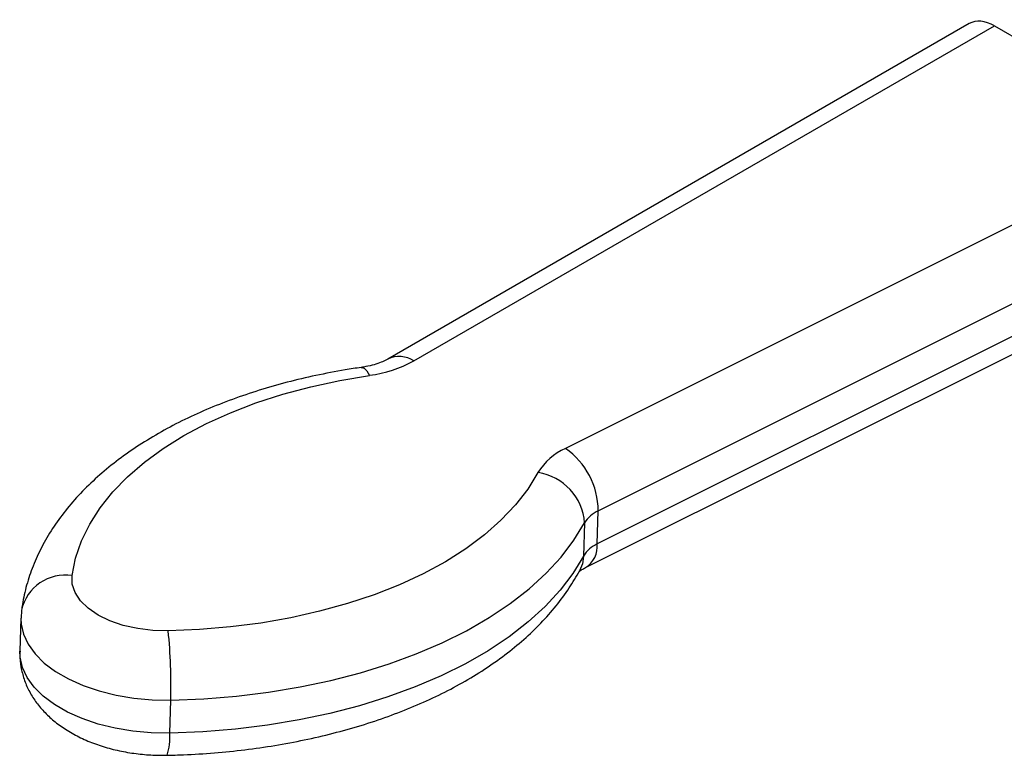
# Model space of a CAD drawing. Header units: inches. Extents: x 0.5 to 21.5, y 0.5 to 16.5.
# Tile 8 of 13: x 15.6 to 17.5, y 12.8 to 14.2. Entities that reach past the tile are written whole.
import ezdxf

# ---------------------------------------------------------------- set-up
doc = ezdxf.new("R2010")
doc.units = ezdxf.units.IN
doc.header["$LTSCALE"] = 2
doc.header["$MEASUREMENT"] = 0

msp = doc.modelspace()

# ---------------------------------------------------------------- linework, layer by layer
for p, q in [((17.4638, 14.2342), (16.3152, 13.5716)), ((16.3668, 13.5681), (17.5138, 14.2297)), ((17.5138, 14.2297), (17.8953, 14.0094)), ((17.8953, 14.0094), (16.6663, 13.3952)), ((16.731, 13.272), (17.9625, 13.8875)), ((17.9606, 13.8221), (16.7291, 13.2066)), ((16.7059, 13.16), (17.9367, 13.7751)), ((16.7291, 13.2066), (16.731, 13.272)), ((16.7039, 13.2482), (16.7019, 13.1828)), ((15.5917, 13.0757), (15.5908, 13.0604)), ((15.5904, 13.06), (15.5885, 12.9946)), ((15.8844, 12.833), (15.8864, 12.8983))]:
    msp.add_line(p, q)
at = {"flags": 128}
for points in [[(15.6917, 13.1445), (15.6986, 13.1788), (15.7102, 13.2127), (15.7264, 13.2459), (15.747, 13.2782), (15.772, 13.3095), (15.8013, 13.3395), (15.8346, 13.3682), (15.8718, 13.3953), (15.9126, 13.4207), (15.9569, 13.4442), (16.0043, 13.4657), (16.0547, 13.4851), (16.1077, 13.5023), (16.163, 13.5172), (16.2203, 13.5296), (16.2793, 13.5396)], [(16.2626, 13.5553), (16.2632, 13.5553), (16.2683, 13.5537), (16.2737, 13.5484), (16.2793, 13.5396)], [(16.612, 13.3475), (16.592, 13.315), (16.5676, 13.2836), (16.5389, 13.2534), (16.5061, 13.2245), (16.4694, 13.1972), (16.4291, 13.1716), (16.3853, 13.1478), (16.3382, 13.126), (16.2883, 13.1063), (16.2356, 13.0888), (16.1806, 13.0736), (16.1236, 13.0608), (16.0648, 13.0505), (16.0046, 13.0427), (15.9434, 13.0375), (15.8815, 13.0349)], [(15.8864, 12.8983), (15.9516, 12.901), (16.0162, 12.9063), (16.0797, 12.9141), (16.142, 12.9244), (16.2026, 12.9372), (16.2612, 12.9524), (16.3177, 12.9699), (16.3716, 12.9896), (16.4227, 13.0115), (16.4708, 13.0354), (16.5156, 13.0612), (16.5568, 13.0888), (16.5944, 13.118), (16.628, 13.1487), (16.6576, 13.1808), (16.6829, 13.214), (16.7039, 13.2482)], [(16.7019, 13.1828), (16.681, 13.1486), (16.6556, 13.1154), (16.6261, 13.0833), (16.5924, 13.0526), (16.5549, 13.0234), (16.5136, 12.9958), (16.4688, 12.97), (16.4208, 12.9461), (16.3696, 12.9243), (16.3157, 12.9045), (16.2593, 12.887), (16.2006, 12.8718), (16.14, 12.859), (16.0778, 12.8487), (16.0142, 12.8409), (15.9497, 12.8356), (15.8844, 12.833)], [(16.7019, 13.1828), (16.6997, 13.1672), (16.6942, 13.1535)], [(15.8815, 13.0349), (15.8511, 13.0357), (15.8212, 13.0394), (15.7927, 13.0459), (15.7664, 13.0549), (15.7431, 13.0663), (15.7235, 13.0797), (15.7082, 13.0946), (15.6976, 13.1107), (15.6921, 13.1275), (15.6917, 13.1445)], [(15.5904, 13.0603), (15.5908, 13.0485), (15.5954, 13.0283), (15.6046, 13.0085), (15.6184, 12.9894), (15.6365, 12.9715), (15.6587, 12.9549), (15.6844, 12.94), (15.7134, 12.9271), (15.7449, 12.9164), (15.7786, 12.908), (15.8139, 12.9022), (15.85, 12.8989), (15.8864, 12.8983)], [(15.8844, 12.833), (15.848, 12.8335), (15.8119, 12.8368), (15.7767, 12.8426), (15.743, 12.851), (15.7114, 12.8618), (15.6825, 12.8747), (15.6567, 12.8895), (15.6346, 12.9061), (15.6165, 12.9241), (15.6027, 12.9431), (15.5934, 12.9629), (15.5889, 12.9831), (15.5885, 12.9946)]]:
    msp.add_lwpolyline(points, dxfattribs=at)
for centre, radius, start, end in [((16.3379, 13.5248), 0.052, 56.2589, 115.8823), ((16.2474, 13.7864), 0.2488, 277.3501, 298.6754), ((16.7159, 13.284), 0.1218, 114.0525, 148.5563), ((16.5798, 13.2712), 0.1512, 0.327, 55.1202), ((16.5967, 13.2411), 0.1075, 3.7582, 81.7739), ((16.7558, 13.2164), 0.0609, 114.0525, 148.5563), ((16.7539, 13.151), 0.0609, 114.0525, 148.5563), ((16.6791, 13.2024), 0.0502, 302.3999, 4.8013), ((15.6786, 13.0564), 0.089, 81.5531, 167.5284), ((14.8705, 12.9303), 1.0164, 358.1993, 5.9067), ((15.7832, 12.823), 0.1017, 340.6759, 5.5929)]:
    msp.add_arc(centre, radius, start, end)
msp.add_ellipse((17.5114, 14.148), major_axis=(-0.0466, 0.0867), ratio=0.59719, start_param=5.515317, end_param=6.301031)
for points, knots in [([(16.3152, 13.5716), (16.3136, 13.5707), (16.3093, 13.5683), (16.2992, 13.564), (16.2847, 13.5595), (16.2719, 13.5567), (16.2643, 13.5555), (16.2626, 13.5553)], [0, 0, 0, 0, 0.142152, 0.398719, 0.662415, 0.926772, 1, 1, 1, 1]), ([(16.2626, 13.5553), (16.2521, 13.5537), (16.2219, 13.5491), (16.1729, 13.5396), (16.1162, 13.5262), (16.0611, 13.5105), (16.0079, 13.4925), (15.9569, 13.4723), (15.9081, 13.4499), (15.8619, 13.4253), (15.8185, 13.3986), (15.7782, 13.3699), (15.7412, 13.3393), (15.7077, 13.3068), (15.6781, 13.2728), (15.6525, 13.2374), (15.6311, 13.2009), (15.614, 13.1635), (15.6013, 13.1256), (15.5946, 13.0962), (15.5922, 13.0795), (15.5917, 13.0757)], [0, 0, 0, 0, 0.029986, 0.086509, 0.143129, 0.199868, 0.256738, 0.31375, 0.370904, 0.428186, 0.485564, 0.542956, 0.600237, 0.657248, 0.713798, 0.769689, 0.824755, 0.878902, 0.932135, 0.984562, 1, 1, 1, 1]), ([(15.8792, 12.7894), (15.8901, 12.7897), (15.9213, 12.7905), (15.9728, 12.7938), (16.0331, 12.7999), (16.0924, 12.8084), (16.1507, 12.8193), (16.2075, 12.8325), (16.2628, 12.8479), (16.3162, 12.8657), (16.3675, 12.8857), (16.4165, 12.9079), (16.4629, 12.9323), (16.5066, 12.9588), (16.5472, 12.9873), (16.5846, 13.0178), (16.6184, 13.05), (16.6483, 13.0839), (16.6739, 13.1184), (16.6876, 13.1422), (16.6942, 13.1536)], [0, 0, 0, 0, 0.0302159, 0.0870912, 0.1440148, 0.2010016, 0.2580706, 0.3152402, 0.3725275, 0.429947, 0.4875086, 0.5452139, 0.6030513, 0.6609891, 0.7189528, 0.7768166, 0.8344252, 0.8915882, 0.9481041, 1, 1, 1, 1]), ([(16.6932, 13.1518), (16.6931, 13.1517), (16.6928, 13.1514), (16.6956, 13.154), (16.7005, 13.1572), (16.7047, 13.1594), (16.7059, 13.16)], [0, 0, 0, 0, 0.173997, 0.521301, 0.861215, 1, 1, 1, 1]), ([(15.5888, 12.9948), (15.5886, 12.9927), (15.5879, 12.9822), (15.5902, 12.9635), (15.5962, 12.9395), (15.606, 12.9167), (15.6192, 12.8952), (15.6357, 12.8753), (15.6555, 12.8568), (15.6786, 12.84), (15.7048, 12.8252), (15.7337, 12.8126), (15.7647, 12.8027), (15.7971, 12.7954), (15.8303, 12.7908), (15.8578, 12.7892), (15.8741, 12.7893), (15.8792, 12.7894)], [0, 0, 0, 0, 0.0167501, 0.0827592, 0.1480288, 0.213389, 0.2798008, 0.3481989, 0.419368, 0.4936797, 0.5707877, 0.6496403, 0.7288565, 0.8077285, 0.8861752, 0.9643925, 1, 1, 1, 1])]:
    msp.add_open_spline(points, degree=3, knots=knots)

doc.saveas('drawing.dxf')
